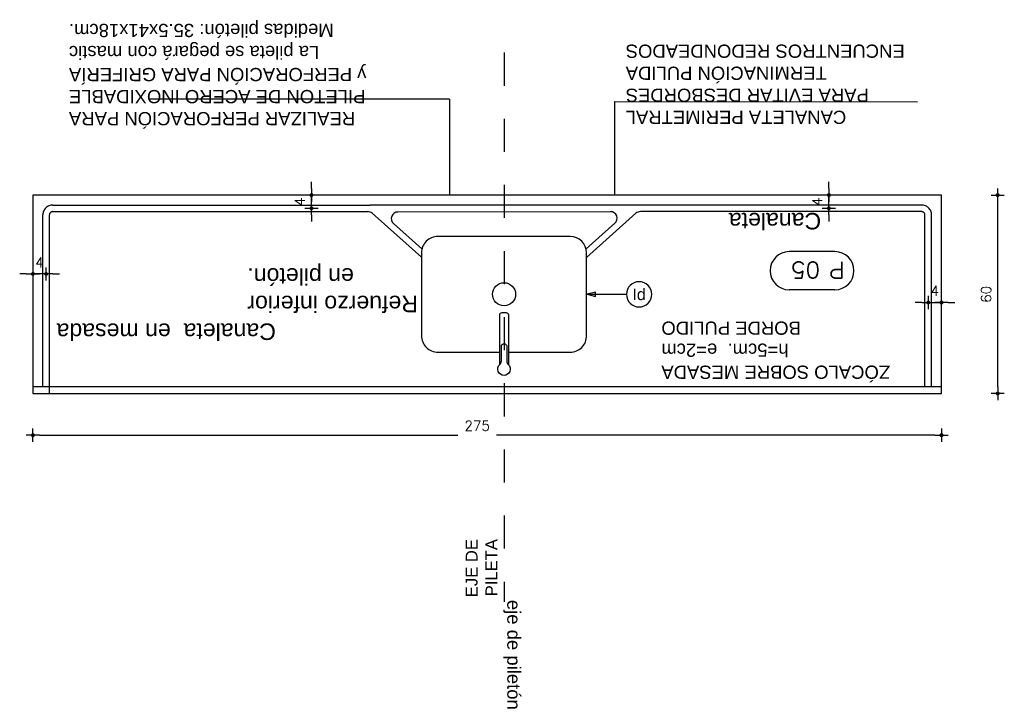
# Model space of a CAD drawing. Header units: millimetres. Extents: x 2889.7 to 2958.5, y 1033.7 to 1094.5.
# Tile 1 of 32: x 2916.7 to 2919.7, y 1050 to 1052.1. Entities that reach past the tile are written whole.
import ezdxf
from ezdxf.enums import TextEntityAlignment as Align

# ---------------------------------------------------------------- set-up
doc = ezdxf.new("R2010")
doc.units = ezdxf.units.MM
doc.set_wipeout_variables(frame=1)
doc.linetypes.add('A-AP-PMS-100-07$0$A-PE-CD8_2015-UNIDAD TIPO$0$HIDDEN2', pattern=[0.1875, 0.125, -0.0625])
doc.linetypes.add('DASHDOT', pattern=[25.4, 12.7, -6.35, 0, -6.35])
for name, color, linetype in [('A-ALBA-2', 2, 'Continuous'), ('A-ANNO-SIMB @ 20', 2, 'Continuous'), ('A-ANOT-TTEC', 2, 'Continuous'), ('A-EQPM-FIJO', 1, 'Continuous'), ('A-EQPM-MOVL', 8, 'Continuous'), ('A-EQPM-SANI', 1, 'Continuous'), ('TEXTOS', 2, 'Continuous'), ('TXT 1.100', 3, 'Continuous'), ('TXT COTA', 3, 'Continuous')]:
    doc.layers.add(name, color=color, linetype=linetype)
doc.styles.add('BIS-TXT', font='swiss.ttf')
doc.styles.add('E5-100', font='micross.ttf')
doc.styles.add('ROMANS', font='romans.shx')
doc.styles.add('TXT-ANOT', font='arial.ttf')
doc.dimstyles.new('ESC20', dxfattribs={"dimtxt": 0.03, "dimasz": 0.02, "dimexe": 0, "dimexo": 0, "dimgap": 0.02, "dimtad": 1, "dimtoh": 1, "dimdec": 0, "dimlfac": 100, "dimzin": 12, "dimdsep": 46, "dimtxsty": 'ROMANS', "dimblk1": 'PUNTO', "dimblk2": 'PUNTO', "dimsah": 1, "dimcen": 0, "dimse1": 1, "dimse2": 1, "dimclrd": 1, "dimclre": 1, "dimadec": 0, "dimazin": 0, "dimtfac": 0.1, "dimtdec": 0, "dimtix": 1, "dimtmove": 2, "dimatfit": 3, "dimldrblk": 'PUNTO', "dimfxl": 1, "dimtvp": 0.7, "dimtolj": 1, "dimtzin": 0, "dimarcsym": 0})

# ---------------------------------------------------------------- blocks, each defined once
blk = doc.blocks.new('*U34')
blk.add_lwpolyline([(-0.00785, 0), (-0.0066, 0.00031), (-0.0066, -0.00031)], close=True)
blk.add_wipeout([(0, -0.00191), (0.0003, -0.00189), (0.00059, -0.00182), (0.00087, -0.0017), (0.00112, -0.00155), (0.00135, -0.00135), (0.00155, -0.00112), (0.0017, -0.00087), (0.00182, -0.00059), (0.00189, -0.0003), (0.00191, 0), (0.00189, 0.0003), (0.00182, 0.00059), (0.0017, 0.00087), (0.00155, 0.00112), (0.00135, 0.00135), (0.00112, 0.00155), (0.00087, 0.0017), (0.00059, 0.00182), (0.0003, 0.00189), (0, 0.00191), (-0.0003, 0.00189), (-0.00059, 0.00182), (-0.00087, 0.0017), (-0.00112, 0.00155), (-0.00135, 0.00135), (-0.00155, 0.00112), (-0.0017, 0.00087), (-0.00182, 0.00059), (-0.00189, 0.0003), (-0.00191, 0), (-0.00189, -0.0003), (-0.00182, -0.00059), (-0.0017, -0.00087), (-0.00155, -0.00112), (-0.00135, -0.00135), (-0.00112, -0.00155), (-0.00087, -0.0017), (-0.00059, -0.00182), (-0.0003, -0.00189)])
at = {"linetype": 'Continuous'}
blk.add_line((-0.00785, 0), (-0.00191, 0), dxfattribs=at)
blk.add_circle((0, 0), 0.00191)
at = {"color": 1, "linetype": 'Continuous', "style": 'E5-100'}
blk.add_attdef('LETRA', text='', height=0.00175, dxfattribs=at).set_placement((0, 0), align=Align.MIDDLE_CENTER)
blk = doc.blocks.new('PUNTO')
for p, q in [((-1, 0), (1, 0)), ((0, 1), (0, -1))]:
    blk.add_line(p, q)
at = {"const_width": 0.3}
blk.add_lwpolyline([(-0.15, 0, 1), (0.15, 0, 1)], format="xyb", close=True, dxfattribs=at)
blk = doc.blocks.new('*D310')
at = {"layer": 'TXT COTA', "color": 8, "lineweight": -2, "transparency": 16777216}
for p, q in [((2916.8085, 1050.8221), (2918.0746, 1050.8221)), ((2919.5185, 1050.8221), (2918.1918, 1050.8221))]:
    blk.add_line(p, q, dxfattribs=at)
at = {"layer": 'TXT COTA', "color": 8, "lineweight": -2, "transparency": 16777216, "xscale": 0.02, "yscale": 0.02, "zscale": 0.02, "rotation": 180}
blk.add_blockref('PUNTO', (2916.7885, 1050.8221), dxfattribs=at)
at = {"layer": 'TXT COTA', "color": 8, "lineweight": -2, "transparency": 16777216, "xscale": 0.02, "yscale": 0.02, "zscale": 0.02}
blk.add_blockref('PUNTO', (2919.5385, 1050.8221), dxfattribs=at)
at = {"layer": 'TXT COTA', "color": 0, "transparency": 16777216, "insert": (2918.1332, 1050.8506), "char_height": 0.03, "attachment_point": 5, "style": 'ROMANS'}
blk.add_mtext('\\A1;275', dxfattribs=at)
blk = doc.blocks.new('*U2')
for p, q in [((-0.2729, 0.1576), (0.1531, 0.1576)), ((-0.2729, -0.1977), (0.1531, -0.1977))]:
    blk.add_line(p, q)
for centre, start, end in [((-0.2729, -0.0201), 90, 270), ((0.1531, -0.0201), 270, 90)]:
    blk.add_arc(centre, 0.1776, start, end)
at = {"style": 'ROMANS', "width": 1.1}
blk.add_text('P', height=0.15, dxfattribs=at).set_placement((-0.3652, -0.1017))
at = {"color": 0, "linetype": 'ByBlock', "style": 'ROMANS', "width": 1.05}
blk.add_attdef('NRO', text='', height=0.15, dxfattribs=at).set_placement((0, -0.0271), align=Align.MIDDLE)
blk = doc.blocks.new('*D311')
at = {"layer": 'TXT COTA', "color": 8, "lineweight": -2, "transparency": 16777216}
blk.add_line((2919.7086, 1050.9682), (2919.7086, 1051.5282), dxfattribs=at)
at = {"layer": 'TXT COTA', "color": 8, "lineweight": -2, "transparency": 16777216, "xscale": 0.02, "yscale": 0.02, "zscale": 0.02}
for p, rotation in [((2919.7086, 1051.5482), 90), ((2919.7086, 1050.9482), 270)]:
    blk.add_blockref('PUNTO', p, dxfattribs=dict(at, rotation=rotation))
at = {"layer": 'TXT COTA', "color": 0, "transparency": 16777216, "insert": (2919.6736, 1051.2482), "char_height": 0.03, "attachment_point": 5, "rotation": 90, "style": 'ROMANS'}
blk.add_mtext('\\A1;60', dxfattribs=at)
blk = doc.blocks.new('*D306')
at = {"layer": 'TXT COTA', "color": 8, "lineweight": -2, "transparency": 16777216}
for p, q in [((2917.6316, 1051.5682), (2917.6316, 1051.5882)), ((2917.6316, 1051.5082), (2917.6316, 1051.5482)), ((2917.6316, 1051.4882), (2917.6316, 1051.4682))]:
    blk.add_line(p, q, dxfattribs=at)
at = {"layer": 'TXT COTA', "color": 8, "lineweight": -2, "transparency": 16777216, "xscale": 0.02, "yscale": 0.02, "zscale": 0.02}
for p, rotation in [((2917.6316, 1051.5482), 270), ((2917.6316, 1051.5082), 90)]:
    blk.add_blockref('PUNTO', p, dxfattribs=dict(at, rotation=rotation))
at = {"layer": 'TXT COTA', "color": 0, "transparency": 16777216, "insert": (2917.5966, 1051.5282), "char_height": 0.03, "attachment_point": 5, "rotation": 90, "style": 'ROMANS'}
blk.add_mtext('\\A1;4', dxfattribs=at)
blk = doc.blocks.new('*D307')
at = {"layer": 'TXT COTA', "color": 8, "lineweight": -2, "transparency": 16777216}
for p, q in [((2919.4785, 1051.2233), (2919.4585, 1051.2233)), ((2919.4985, 1051.2233), (2919.5385, 1051.2233)), ((2919.5585, 1051.2233), (2919.5785, 1051.2233))]:
    blk.add_line(p, q, dxfattribs=at)
at = {"layer": 'TXT COTA', "color": 8, "lineweight": -2, "transparency": 16777216, "xscale": 0.02, "yscale": 0.02, "zscale": 0.02}
blk.add_blockref('PUNTO', (2919.4985, 1051.2233), dxfattribs=at)
at = {"layer": 'TXT COTA', "color": 8, "lineweight": -2, "transparency": 16777216, "xscale": 0.02, "yscale": 0.02, "zscale": 0.02, "rotation": 180}
blk.add_blockref('PUNTO', (2919.5385, 1051.2233), dxfattribs=at)
at = {"layer": 'TXT COTA', "color": 0, "transparency": 16777216, "insert": (2919.5185, 1051.2583), "char_height": 0.03, "attachment_point": 5, "style": 'ROMANS'}
blk.add_mtext('\\A1;4', dxfattribs=at)
blk = doc.blocks.new('*D308')
at = {"layer": 'TXT COTA', "color": 8, "lineweight": -2, "transparency": 16777216}
for p, q in [((2916.7685, 1051.3097), (2916.7485, 1051.3097)), ((2916.8285, 1051.3097), (2916.7885, 1051.3097)), ((2916.8485, 1051.3097), (2916.8685, 1051.3097))]:
    blk.add_line(p, q, dxfattribs=at)
at = {"layer": 'TXT COTA', "color": 8, "lineweight": -2, "transparency": 16777216, "xscale": 0.02, "yscale": 0.02, "zscale": 0.02}
blk.add_blockref('PUNTO', (2916.7885, 1051.3097), dxfattribs=at)
at = {"layer": 'TXT COTA', "color": 8, "lineweight": -2, "transparency": 16777216, "xscale": 0.02, "yscale": 0.02, "zscale": 0.02, "rotation": 180}
blk.add_blockref('PUNTO', (2916.8285, 1051.3097), dxfattribs=at)
at = {"layer": 'TXT COTA', "color": 0, "transparency": 16777216, "insert": (2916.8085, 1051.3447), "char_height": 0.03, "attachment_point": 5, "style": 'ROMANS'}
blk.add_mtext('\\A1;4', dxfattribs=at)
blk = doc.blocks.new('*D309')
at = {"layer": 'TXT COTA', "color": 8, "lineweight": -2, "transparency": 16777216}
for p, q in [((2919.1976, 1051.5682), (2919.1976, 1051.5882)), ((2919.1976, 1051.5082), (2919.1976, 1051.5482)), ((2919.1976, 1051.4882), (2919.1976, 1051.4682))]:
    blk.add_line(p, q, dxfattribs=at)
at = {"layer": 'TXT COTA', "color": 8, "lineweight": -2, "transparency": 16777216, "xscale": 0.02, "yscale": 0.02, "zscale": 0.02}
for p, rotation in [((2919.1976, 1051.5482), 270), ((2919.1976, 1051.5082), 90)]:
    blk.add_blockref('PUNTO', p, dxfattribs=dict(at, rotation=rotation))
at = {"layer": 'TXT COTA', "color": 0, "transparency": 16777216, "insert": (2919.1626, 1051.5282), "char_height": 0.03, "attachment_point": 5, "rotation": 90, "style": 'ROMANS'}
blk.add_mtext('\\A1;4', dxfattribs=at)

msp = doc.modelspace()

# ---------------------------------------------------------------- linework, layer by layer
at = {"layer": 'TEXTOS'}
for p, q in [((2918.04972, 1051.83834, 0.00057), (2917.13891, 1051.83802, 0.00035)), ((2918.04972, 1051.83834, 0.00057), (2918.0497, 1051.35287, 0.00026)), ((2918.54879, 1051.83085, 0.00098), (2919.46544, 1051.83053, 0.00075)), ((2918.54879, 1051.83085, 0.00098), (2918.54881, 1051.49825, 0.00067))]:
    msp.add_line(p, q, dxfattribs=at)
at = {"layer": 'TXT 1.100', "ltscale": 0.3}
msp.add_line((2918.332, 1051.12752), (2919.32903, 1051.12752), dxfattribs=at)

# ---------------------------------------------------------------- texts
at = {"layer": 'A-ANOT-TTEC', "insert": (2918.0983, 1050.50802, 0.00067), "char_height": 0.036, "attachment_point": 3, "rotation": 90, "style": 'BIS-TXT'}
msp.add_mtext_dynamic_manual_height_columns('EJE DE PILETA', width=0.3062581, gutter_width=0.025, heights=[0], dxfattribs=at)
at = {"layer": 'TXT 1.100', "ltscale": 0.3, "char_height": 0.05, "attachment_point": 3, "style": 'TXT-ANOT'}
for s, width, insert, rotation in [('{\\H0.8x;REALIZAR PERFORACIÓN PARA \\PPILETON DE ACERO INOXIDABLE\\Py PERFORACIÓN PARA GRIFERÍA\\PLa pileta se pegará con mastic\\PMedidas piletón: 35.5x41x18cm.}', 1.1219628, (2916.89757, 1051.75929, 0.00026), 180.01161), ('{\\H0.8x;\\C4;CANALETA PERIMETRAL\\PPARA EVITAR DESBORDES\\PTERMINACIÓN PULIDA \\PENCUENTROS REDONDEADOS}', 1.7090777, (2918.58276, 1051.76335, 0.00097), 180.01161), ('{\\H0.8x;eje de piletón}', 1.1219628, (2918.26429, 1049.99155, 0.00048), 270.01161)]:
    msp.add_mtext_dynamic_manual_height_columns(s, width=width, gutter_width=0.0625, heights=[0], dxfattribs=dict(at, insert=insert, rotation=rotation))

# ---------------------------------------------------------------- dimensions: what is measured, and where the dimension line sits
at = {"layer": 'TXT COTA'}
dim = msp.add_linear_dim(base=(2919.53845, 1050.82214, 0.00067), p1=(2916.78845, 1050.52763, 0.00067), p2=(2919.53845, 1050.52763, 0.00067), dimstyle='ESC20', override={"dimclrd": 8}, dxfattribs=at)
dim.commit()
dim.dimension.update_dxf_attribs({"geometry": '*D310', "text_midpoint": (2918.13322, 1050.85064, 0.00067), "dimtype": 160})

# ---------------------------------------------------------------- next in the draw order: wipeouts: each hides what was drawn before it
msp.add_wipeout([(2919.53845, 1051.5482), (2916.78845, 1051.5482), (2916.78845, 1050.9482), (2919.53845, 1050.9482)]).translate(0, 0, 0.00067).dxf.layer = 'A-EQPM-SANI'

# ---------------------------------------------------------------- next in the draw order: linework, layer by layer
at = {"layer": 'A-ALBA-2', "linetype": 'DASHDOT', "ltscale": 0.005}
msp.add_line((2918.21439, 1051.979, 0.00067), (2918.21439, 1050.31836, 0.00067), dxfattribs=at)
at = {"layer": 'A-EQPM-FIJO', "elevation": 0.00067}
msp.add_lwpolyline([(2916.78845, 1050.9482), (2919.53845, 1050.9482), (2919.53845, 1050.9682), (2916.78845, 1050.9682)], close=True, dxfattribs=at)
at = {"layer": 'A-EQPM-MOVL', "linetype": 'Continuous'}
for p, q in [((2916.84845, 1051.5182, 0.00067), (2917.80941, 1051.5182, 0.00067)), ((2916.84845, 1051.4982, 0.00067), (2917.80179, 1051.4982, 0.00067)), ((2918.6195, 1051.5182, 0.00067), (2917.80941, 1051.5182, 0.00067)), ((2918.5368, 1051.49806, 0.00067), (2917.8932, 1051.49703, 0.00067)), ((2919.47845, 1051.5182, 0.00067), (2918.6195, 1051.5182, 0.00067)), ((2919.47845, 1051.4982, 0.00067), (2918.62712, 1051.4982, 0.00067)), ((2916.81845, 1050.9682, 0.00067), (2916.81845, 1051.4882, 0.00067)), ((2916.83845, 1051.0282, 0.00067), (2916.83845, 1051.4882, 0.00067)), ((2916.83845, 1050.9482, 0.00067), (2916.83845, 1051.4882, 0.00067)), ((2917.96432, 1051.36, 0.00067), (2917.8151, 1051.49313, 0.00067)), ((2918.46432, 1051.35976, 0.00067), (2918.61381, 1051.49313, 0.00067)), ((2919.48845, 1050.9682, 0.00067), (2919.48845, 1051.4882, 0.00067)), ((2919.50845, 1050.9682, 0.00067), (2919.50845, 1051.4882, 0.00067)), ((2917.96583, 1051.38545, 0.00067), (2917.87992, 1051.4621, 0.00067)), ((2918.46283, 1051.38523, 0.00067), (2918.55015, 1051.46313, 0.00067))]:
    msp.add_line(p, q, dxfattribs=at)
at = {"layer": 'A-EQPM-MOVL', "linetype": 'A-AP-PMS-100-07$0$A-PE-CD8_2015-UNIDAD TIPO$0$HIDDEN2'}
for centre, radius, start, end in [((2916.84845, 1051.4882, 0.00067), 0.03, 90, 180), ((2916.84845, 1051.4882, 0.00067), 0.01, 90, 180), ((2919.47845, 1051.4882, 0.00067), 0.03, 0, 90), ((2919.47845, 1051.4882, 0.00067), 0.01, 0, 90)]:
    msp.add_arc(centre, radius, start, end, dxfattribs=at)
at = {"layer": 'A-EQPM-MOVL', "linetype": 'Continuous'}
for centre, start, end in [((2917.80179, 1051.4782, 0.00067), 48.26176, 90), ((2917.89323, 1051.47703, 0.00067), 90.09188, 228.26176), ((2918.53683, 1051.47806, 0.00067), 311.73824, 90.09188), ((2918.62712, 1051.4782, 0.00067), 90, 131.73824)]:
    msp.add_arc(centre, 0.02, start, end, dxfattribs=at)
at = {"layer": 'A-EQPM-SANI', "elevation": 0.00067}
msp.add_lwpolyline([(2919.53845, 1051.5482), (2916.78845, 1051.5482), (2916.78845, 1050.9482), (2919.53845, 1050.9482)], close=True, dxfattribs=at)
for points in [[(2918.22846, 1051.07317), (2918.41446, 1051.07313, 0.4142136), (2918.46446, 1051.12313), (2918.46431, 1051.37315, 0.4139755), (2918.41432, 1051.42313), (2918.01432, 1051.42322, 0.4144517), (2917.96431, 1051.37319), (2917.96446, 1051.12322, 0.4142136), (2918.01446, 1051.07322), (2918.20046, 1051.07322)], [(2918.22846, 1051.03468), (2918.22846, 1051.18504, 0.4142136), (2918.22146, 1051.19204), (2918.20746, 1051.19204, 0.4142136), (2918.20046, 1051.18504), (2918.20046, 1051.03468)]]:
    msp.add_lwpolyline(points, format="xyb", dxfattribs=at)
msp.add_lwpolyline([(2918.22246, 1051.09082), (2918.22246, 1051.04687, 0.2099655), (2918.22731, 1051.03583, -2.5669551), (2918.2016, 1051.03583, 0.2099655), (2918.20646, 1051.04687), (2918.20646, 1051.09082, -1)], format="xyb", close=True, dxfattribs=at)
at = {"layer": 'A-EQPM-SANI'}
msp.add_circle((2918.21439, 1051.24817, 0.00067), 0.035, dxfattribs=at)

# ---------------------------------------------------------------- next in the draw order: block references
at = {"layer": 'TXT 1.100', "ltscale": 0.3, "xscale": 0.325, "yscale": 0.325, "zscale": 0.325, "rotation": 180}
msp.add_blockref('*U2', (2919.12717, 1051.31289, 0.00067), dxfattribs=at).add_auto_attribs({'NRO': '05'})

# ---------------------------------------------------------------- next in the draw order: texts
at = {"layer": 'TXT 1.100', "ltscale": 0.3, "char_height": 0.05, "width": 1.7090777, "attachment_point": 3, "rotation": 180.01161, "style": 'TXT-ANOT'}
for s, insert in [('\\A1;Canaleta  ', (2918.89479, 1051.44436, 0.00067)), ('\\A1;Refuerzo inferior \\Pen piletón.', (2917.43762, 1051.1938, 0.00067)), ('\\A1;Canaleta  en mesada', (2916.86002, 1051.10996, 0.00067))]:
    msp.add_mtext(s, dxfattribs=dict(at, insert=insert))
at = {"layer": 'TXT 1.100', "ltscale": 0.3, "insert": (2918.69059, 1050.99246, 0.00441), "char_height": 0.05, "attachment_point": 3, "rotation": 180.01161, "style": 'TXT-ANOT'}
msp.add_mtext_dynamic_manual_height_columns('{\\H0.8x;\\C4;ZÓCALO SOBRE MESADA\\Ph=5cm.  e=2cm\\PBORDE PULIDO}', width=1.7090777, gutter_width=0.0625, heights=[0], dxfattribs=at)

# ---------------------------------------------------------------- next in the draw order: dimensions: what is measured, and where the dimension line sits
at = {"layer": 'TXT COTA'}
for base, p1, p2, angle, picture, middle in [((2917.63161, 1051.5482, 0.00067), (2917.63161, 1051.5082, 0.00067), (2917.63161, 1051.5482, 0.00067), 270, '*D306', (2917.59661, 1051.5282, 0.00067)), ((2919.19757, 1051.5482, 0.00067), (2919.19757, 1051.5082, 0.00067), (2919.19757, 1051.5482, 0.00067), 270, '*D309', (2919.16257, 1051.5282, 0.00067)), ((2919.70862, 1051.5482, 0.00067), (2919.53845, 1050.9482, 0.00067), (2919.53845, 1051.5482, 0.00067), 270, '*D311', (2919.67362, 1051.2482, 0.00067)), ((2916.78845, 1051.30969, 0.00067), (2916.82845, 1051.29072, 0.00067), (2916.78845, 1051.29072, 0.00067), 180, '*D308', (2916.80845, 1051.34469, 0.00067)), ((2919.53845, 1051.22327, 0.00067), (2919.49845, 1051.22327, 0.00067), (2919.53845, 1051.22327, 0.00067), 180, '*D307', (2919.51845, 1051.25827, 0.00067))]:
    dim = msp.add_linear_dim(base=base, p1=p1, p2=p2, angle=angle, dimstyle='ESC20', override={"dimclrd": 8}, dxfattribs=at)
    dim.commit()
    dim.dimension.update_dxf_attribs({"geometry": picture, "text_midpoint": middle})

# ---------------------------------------------------------------- next in the draw order: block references
at = {"layer": 'A-ANNO-SIMB @ 20', "linetype": 'Continuous'}
ref = msp.add_blockref('*U34', (2918.62329, 1051.24814, 0.00067), dxfattribs=dict(at, xscale=-20, yscale=20, zscale=20, rotation=180))
ref.add_attrib('LETRA', 'Id', dxfattribs={"layer": '0', "color": 1, "linetype": 'Continuous', "height": 0.035, "style": 'E5-100'}).set_placement((2918.62329, 1051.24814, 0.00067), align=Align.MIDDLE_CENTER)

# ---------------------------------------------------------------- next in the draw order: linework, layer by layer
at = {"layer": 'A-EQPM-SANI', "elevation": 0.00067}
msp.add_lwpolyline([(2919.53845, 1051.5482), (2916.78845, 1051.5482), (2916.78845, 1050.9482), (2919.53845, 1050.9482)], close=True, dxfattribs=at)

doc.saveas('drawing.dxf')
